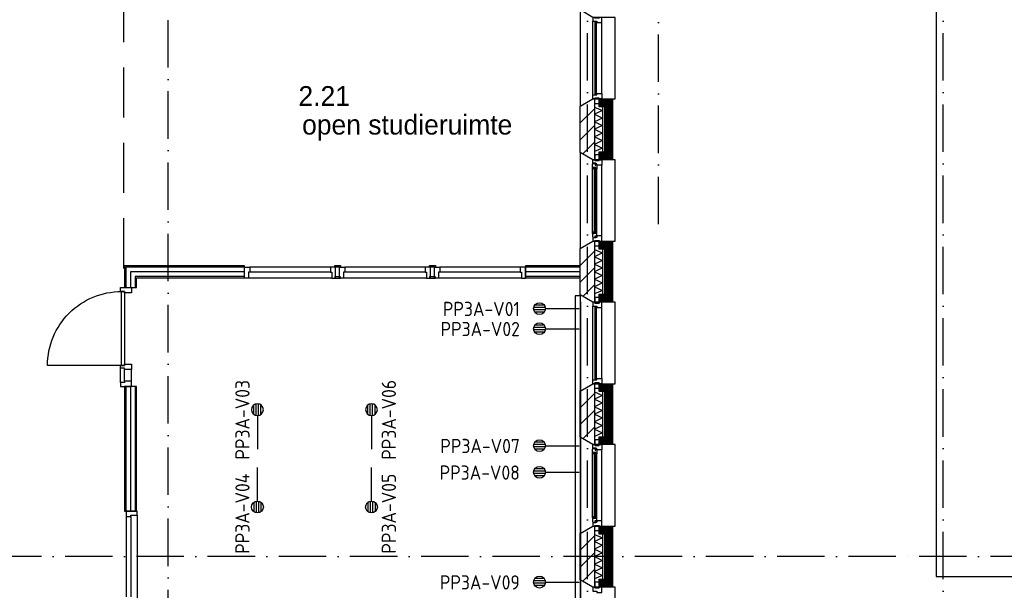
# Model space of a CAD drawing. Header units: millimetres. Extents: x 50250 to 324922, y 191 to 84291.
# Tile 9 of 44: x 132729 to 145176, y 34037 to 41248. Entities that reach past the tile are written whole.
import ezdxf
from ezdxf.enums import TextEntityAlignment as Align

# ---------------------------------------------------------------- set-up
doc = ezdxf.new("R2010")
doc.units = ezdxf.units.MM
doc.header["$LTSCALE"] = 100
doc.linetypes.add('DASHDOT', pattern=[9, 6, -1.5, 0, -1.5])
doc.linetypes.add('HIDDEN', pattern=[9.525, 6.35, -3.175])
doc.layers.get('0').update_dxf_attribs({"linetype": 'CONTINUOUS'})
for name, color, linetype in [('AL$1----_ALGEMEEN', 7, 'CONTINUOUS'), ('AL$7----_STRAMIEN', 1, 'DASHDOT'), ('AL21----_BUITENWAND', 4, 'CONTINUOUS'), ('AL21K---_ISOLATIE', 1, 'CONTINUOUS'), ('AL22----_BINNENWAND', 7, 'CONTINUOUS'), ('AL28----_KONSTRUKTIE', 3, 'CONTINUOUS'), ('AL31----_BUITENKOZ', 7, 'CONTINUOUS'), ('AL32----_BINNENKOZ', 7, 'CONTINUOUS'), ('AL32----_DRAAIRICHTING', 1, 'CONTINUOUS'), ('ALL-----_REFLIJNEN', 8, 'CONTINUOUS'), ('ALXA3---_VOLZWART', 14, 'CONTINUOUS'), ('ALXAB---_PREFABBETON', 1, 'CONTINUOUS'), ('BOUW', 8, 'CONTINUOUS'), ('EB6441--_ATTRIB', 2, 'CONTINUOUS'), ('EL6441--_DATACOM', 3, 'CONTINUOUS'), ('WANDGOTEN', 3, 'CONTINUOUS')]:
    doc.layers.add(name, color=color, linetype=linetype)
doc.styles.add('1_8', font='ISO', dxfattribs={"height": 1.8})
doc.styles.add('2_0', font='iso', dxfattribs={"height": 200})
doc.styles.add('BURO-025', font='BUROFONT.shx', dxfattribs={"height": 250})
doc.styles.get("Standard").update_dxf_attribs({"font": 'iso.shx'})

# ---------------------------------------------------------------- blocks, each defined once
blk = doc.blocks.new('ES4X2')
for p, q in [((-0.45, 1.4), (-0.45, 2.6)), ((-0.15, 1.27), (-0.15, 2.73)), ((0.15, 1.27), (0.15, 2.73)), ((0.45, 1.4), (0.45, 2.6)), ((0, 1.25), (0, -3))]:
    blk.add_line(p, q)
blk.add_circle((0, 2), 0.75)
at = {"style": '1_8', "flags": 8}
for tag, p in [('NUMMER', (1.25, 3.5)), ('CODE', (-1.25, 3.5))]:
    blk.add_attdef(tag, text='', height=1.8, rotation=90, dxfattribs=at).set_placement(p, align=Align.MIDDLE_LEFT)
blk.add_attdef('M_CODE', text='', height=1.8, dxfattribs=at).set_placement((0, 0), align=Align.MIDDLE_CENTER)
blk = doc.blocks.new('EH100000')
at = {"linetype": 'ByBlock'}
for p, q in [((1, 0.5), (0, 0.5)), ((1, 0.5, 1), (0, 0.5, 1)), ((0, -0.5, 1), (1, -0.5, 1)), ((1, -0.5), (0, -0.5))]:
    blk.add_line(p, q, dxfattribs=at)
at = {"linetype": 'ByBlock', "invisible_edges": 15}
for points in [[(1, -0.5), (0, -0.5), (0, 0.5), (1, 0.5)], [(0, 0.5), (1, 0.5), (1, 0.5, 1), (0, 0.5, 1)], [(0, -0.5, 1), (1, -0.5, 1), (1, -0.5), (0, -0.5)]]:
    blk.add_3dface(points, dxfattribs=at)
at = {"linetype": 'ByBlock', "style": '2_0', "flags": 8}
blk.add_attdef('FUNCTIE', text='', height=0.5, dxfattribs=at).set_placement((0.5, 0), align=Align.MIDDLE)
at = {"linetype": 'ByBlock', "flags": 9}
blk.add_attdef('SCHOT', text='', height=0.5, dxfattribs=at).set_placement((0.5, 0), align=Align.MIDDLE)
blk = doc.blocks.new('EH100005')
blk.add_lwpolyline([(-1, -0.5), (0, -0.5), (0, 0.5), (-1, 0.5)])
at = {"style": '2_0', "flags": 9}
blk.add_attdef('HULPSTUK', text='', height=0.5, dxfattribs=at).set_placement((0, 0), align=Align.MIDDLE)

msp = doc.modelspace()

# ---------------------------------------------------------------- hatches: boundary and pattern name
at = {"layer": 'ALXAB---_PREFABBETON'}
h = msp.add_hatch(dxfattribs=at)
h.set_pattern_fill('PREFBET', color=8, angle=180, style=0)
h.set_pattern_definition([(225, (139815.13, 40156.02), (106.066, -106.066), [])])
h.paths.add_polyline_path([(139995, 39478), (139975, 39478), (139815, 39571), (139815, 40156), (139975, 40248), (139995, 40248)])
h = msp.add_hatch(dxfattribs=at)
h.set_pattern_fill('PREFBET', color=8, angle=180, style=0)
h.set_pattern_definition([(225, (139815.13, 38356.02), (106.066, -106.066), [])])
h.paths.add_polyline_path([(139995, 37678), (139975, 37678), (139815, 37771), (139815, 38356), (139975, 38448), (139995, 38448)])
h = msp.add_hatch(dxfattribs=at)
h.set_pattern_fill('PREFBET', color=8, angle=180, style=0)
h.set_pattern_definition([(225, (139815.13, 36556.02), (106.066, -106.066), [])])
h.paths.add_polyline_path([(139995, 35878), (139975, 35878), (139815, 35971), (139815, 36556), (139975, 36648), (139995, 36648)])
h = msp.add_hatch(dxfattribs=at)
h.set_pattern_fill('PREFBET', color=8, angle=180, style=0)
h.set_pattern_definition([(225, (139815.13, 34756.02), (106.066, -106.066), [])])
h.paths.add_polyline_path([(139995, 34078), (139975, 34078), (139815, 34171), (139815, 34756), (139975, 34848), (139995, 34848)])
at = {"layer": 'WANDGOTEN'}
h = msp.add_hatch(dxfattribs=at)
h.set_pattern_fill('LINE,N', color=1, scale=20, angle=225, style=0)
h.set_pattern_definition([(225, (139784.83, 21950.25), (44.90128, -44.90128), [])])
edge = h.paths.add_edge_path()
edge.add_line((139817, 21950), (139817, 37683))
edge = h.paths.add_edge_path()
edge.add_line((139817, 37683), (139752, 37683))
edge = h.paths.add_edge_path()
edge.add_line((139752, 37683), (139752, 21950))
edge = h.paths.add_edge_path()
edge.add_line((139752, 21950), (139817, 21950))

# ---------------------------------------------------------------- linework, layer by layer
at = {"layer": 'AL$1----_ALGEMEEN', "color": 8}
for p, q in [((144315, 42363), (144315, 34213)), ((144315, 34213), (169695, 34213))]:
    msp.add_line(p, q, dxfattribs=at)
at = {"layer": 'AL$7----_STRAMIEN', "color": 1}
for points in [[(134605, 23542), (134605, 76516)], [(140805, 38663), (140805, 76516)], [(139905, 7175), (139905, 61763)], [(194205, 34463), (143805, 34463), (120625, 34463)]]:
    msp.add_lwpolyline(points, dxfattribs=at)
at = {"layer": 'AL$7----_STRAMIEN'}
msp.add_lwpolyline([(144405, 7175), (144405, 45867)], dxfattribs=at)
at = {"layer": 'AL21----_BUITENWAND', "color": 8}
for points in [[(140056, 39578), (140125, 39578), (140125, 40148), (140056, 40148), (140056, 40248), (140225, 40248), (140225, 39478), (140056, 39478)], [(140056, 37778), (140125, 37778), (140125, 38348), (140056, 38348), (140056, 38448), (140225, 38448), (140225, 37678), (140056, 37678)], [(140056, 35978), (140125, 35978), (140125, 36548), (140056, 36548), (140056, 36648), (140225, 36648), (140225, 35878), (140056, 35878)], [(140056, 34178), (140125, 34178), (140125, 34748), (140056, 34748), (140056, 34848), (140225, 34848), (140225, 34078), (140056, 34078)]]:
    msp.add_lwpolyline(points, close=True, dxfattribs=at)
at = {"layer": 'AL21K---_ISOLATIE', "color": 8, "linetype": 'Continuous'}
for points in [[(139995, 40148), (139995, 39578)], [(139995, 40144), (140095, 40101), (139995, 40053), (140095, 40006), (139995, 39958), (140095, 39911), (139995, 39863), (140095, 39816), (139995, 39768), (140095, 39721), (139995, 39673), (140095, 39626), (139995, 39583)], [(140095, 40148), (140095, 39578)], [(139995, 38348), (139995, 37778)], [(139995, 38344), (140095, 38301), (139995, 38253), (140095, 38206), (139995, 38158), (140095, 38111), (139995, 38063), (140095, 38016), (139995, 37968), (140095, 37921), (139995, 37873), (140095, 37826), (139995, 37783)], [(140095, 38348), (140095, 37778)], [(139995, 36548), (139995, 35978)], [(139995, 36544), (140095, 36501), (139995, 36453), (140095, 36406), (139995, 36358), (140095, 36311), (139995, 36263), (140095, 36216), (139995, 36168), (140095, 36121), (139995, 36073), (140095, 36026), (139995, 35983)], [(140095, 36548), (140095, 35978)], [(139995, 34748), (139995, 34178)], [(139995, 34744), (140095, 34701), (139995, 34653), (140095, 34606), (139995, 34558), (140095, 34511), (139995, 34463), (140095, 34416), (139995, 34368), (140095, 34321), (139995, 34273), (140095, 34226), (139995, 34183)], [(140095, 34748), (140095, 34178)]]:
    msp.add_lwpolyline(points, dxfattribs=at)
at = {"layer": 'AL22----_BINNENWAND', "color": 8}
for p, q in [((135573, 38138), (134055, 38138)), ((134055, 38138), (134055, 37863)), ((135573, 37988), (135573, 38138)), ((139123, 38138), (139123, 37988)), ((139815, 38138), (139123, 38138)), ((139815, 37988), (139815, 38138)), ((134205, 37988), (135573, 37988)), ((134205, 37863), (134205, 37988)), ((139123, 37988), (139815, 37988)), ((134055, 37863), (134205, 37863)), ((134205, 36612), (134055, 36612)), ((134055, 36612), (134055, 35038)), ((134205, 35038), (134205, 36612)), ((134055, 35038), (134205, 35038))]:
    msp.add_line(p, q, dxfattribs=at)
at = {"layer": 'AL22----_BINNENWAND', "color": 8, "linetype": 'Continuous'}
for p, q in [((135573, 38123), (134070, 38123)), ((134070, 38123), (134070, 37863)), ((139815, 38123), (139123, 38123)), ((135573, 38003), (134190, 38003)), ((134190, 38003), (134190, 37863)), ((139815, 38003), (139123, 38003)), ((134070, 36612), (134070, 35038)), ((134190, 36612), (134190, 35038))]:
    msp.add_line(p, q, dxfattribs=at)
at = {"layer": 'AL28----_KONSTRUKTIE', "color": 8}
for points in [[(139995, 39478), (139975, 39478), (139815, 39571), (139815, 40156), (139975, 40248), (139995, 40248)], [(139995, 37678), (139975, 37678), (139815, 37771), (139815, 38356), (139975, 38448), (139995, 38448)], [(139995, 35878), (139975, 35878), (139815, 35971), (139815, 36556), (139975, 36648), (139995, 36648)], [(139995, 34078), (139975, 34078), (139815, 34171), (139815, 34756), (139975, 34848), (139995, 34848)]]:
    msp.add_lwpolyline(points, close=True, dxfattribs=at)
at = {"layer": 'AL31----_BUITENKOZ', "color": 8}
for points in [[(139975, 41278), (139815, 41371), (139815, 40156), (139975, 40248), (140255, 40248), (140255, 41278)], [(140000, 40258), (140056, 40258), (140056, 40187), (140000, 40187)], [(139975, 39478), (139815, 39571), (139815, 38356), (139975, 38448), (140255, 38448), (140255, 39478)], [(139975, 39478), (140000, 39478), (140000, 39468), (140056, 39468), (140056, 39478), (140089, 39478), (140089, 39411), (140026, 39411), (140026, 39428), (140011, 39428), (140011, 39434), (139975, 39434)], [(140000, 39468), (140056, 39468), (140056, 39539), (140000, 39539)], [(139972, 39422), (139976, 39424), (139976, 39431), (140006, 39431), (140006, 39409), (140011, 39409), (140011, 39417), (140026, 39417), (140026, 39411), (140026, 39364), (140013, 39362), (140013, 39379), (139972, 39379)], [(139974, 39379), (139988, 39379), (139988, 39362), (139974, 39362)], [(139972, 38505), (139976, 38503), (139976, 38496), (140006, 38496), (140006, 38518), (140011, 38518), (140011, 38510), (140026, 38510), (140026, 38515), (140026, 38563), (140013, 38565), (140013, 38548), (139972, 38548)], [(139974, 38548), (139988, 38548), (139988, 38565), (139974, 38565)], [(139975, 38448), (140000, 38448), (140000, 38458), (140056, 38458), (140056, 38448), (140089, 38448), (140089, 38515), (140026, 38515), (140026, 38498), (140011, 38498), (140011, 38492), (139975, 38492)], [(140000, 38458), (140056, 38458), (140056, 38387), (140000, 38387)], [(139975, 37678), (139815, 37771), (139815, 36556), (139975, 36648), (140255, 36648), (140255, 37678)], [(140000, 37668), (140056, 37668), (140056, 37739), (140000, 37739)], [(140000, 36658), (140056, 36658), (140056, 36587), (140000, 36587)], [(139975, 35878), (139815, 35971), (139815, 34756), (139975, 34848), (140255, 34848), (140255, 35878)], [(139975, 35878), (140000, 35878), (140000, 35868), (140056, 35868), (140056, 35878), (140089, 35878), (140089, 35811), (140026, 35811), (140026, 35828), (140011, 35828), (140011, 35834), (139975, 35834)], [(140000, 35868), (140056, 35868), (140056, 35939), (140000, 35939)], [(139972, 35822), (139976, 35824), (139976, 35831), (140006, 35831), (140006, 35809), (140011, 35809), (140011, 35817), (140026, 35817), (140026, 35811), (140026, 35764), (140013, 35762), (140013, 35779), (139972, 35779)], [(139974, 35779), (139988, 35779), (139988, 35762), (139974, 35762)], [(139972, 34905), (139976, 34903), (139976, 34896), (140006, 34896), (140006, 34918), (140011, 34918), (140011, 34910), (140026, 34910), (140026, 34915), (140026, 34963), (140013, 34965), (140013, 34948), (139972, 34948)], [(139974, 34948), (139988, 34948), (139988, 34965), (139974, 34965)], [(139975, 34848), (140000, 34848), (140000, 34858), (140056, 34858), (140056, 34848), (140089, 34848), (140089, 34915), (140026, 34915), (140026, 34898), (140011, 34898), (140011, 34892), (139975, 34892)], [(140000, 34858), (140056, 34858), (140056, 34787), (140000, 34787)], [(139975, 34078), (139815, 34171), (139815, 32956), (139975, 33048), (140255, 33048), (140255, 34078)], [(140000, 34068), (140056, 34068), (140056, 34139), (140000, 34139)]]:
    msp.add_lwpolyline(points, close=True, dxfattribs=at)
at = {"layer": 'AL31----_BUITENKOZ', "color": 8, "linetype": 'Continuous'}
for points in [[(139975, 41228), (139975, 41228), (140026, 41228), (140026, 41211), (140089, 41211), (140089, 41211), (140089, 41211), (140089, 41211), (140089, 41211), (140089, 41278), (140056, 41278), (140056, 41268), (140000, 41268), (140000, 41278), (140000, 41278), (139975, 41278)], [(140001, 40303), (140022, 40303), (140022, 41223), (140001, 41223)], [(139975, 40298), (139975, 40298), (140026, 40298), (140026, 40315), (140089, 40315), (140089, 40315), (140089, 40315), (140089, 40315), (140089, 40315), (140089, 40248), (140056, 40248), (140056, 40258), (140000, 40258), (140000, 40248), (140000, 40248), (139975, 40248)], [(139990, 38550), (140011, 38550), (140011, 39377), (139990, 39377)], [(139975, 37628), (139975, 37628), (140026, 37628), (140026, 37611), (140089, 37611), (140089, 37611), (140089, 37611), (140089, 37611), (140089, 37611), (140089, 37678), (140056, 37678), (140056, 37668), (140000, 37668), (140000, 37678), (140000, 37678), (139975, 37678)], [(140001, 36703), (140022, 36703), (140022, 37623), (140001, 37623)], [(139975, 36698), (139975, 36698), (140026, 36698), (140026, 36715), (140089, 36715), (140089, 36715), (140089, 36715), (140089, 36715), (140089, 36715), (140089, 36648), (140056, 36648), (140056, 36658), (140000, 36658), (140000, 36648), (140000, 36648), (139975, 36648)], [(139990, 34950), (140011, 34950), (140011, 35777), (139990, 35777)], [(139975, 34028), (139975, 34028), (140026, 34028), (140026, 34011), (140089, 34011), (140089, 34011), (140089, 34011), (140089, 34011), (140089, 34011), (140089, 34078), (140056, 34078), (140056, 34068), (140000, 34068), (140000, 34078), (140000, 34078), (139975, 34078)]]:
    msp.add_lwpolyline(points, close=True, dxfattribs=at)
at = {"layer": 'AL31----_BUITENKOZ', "color": 8}
for points in [[(139975, 40298), (139975, 41228)], [(140089, 40315), (140089, 41211)], [(139972, 38548), (139972, 39379)], [(140026, 38563), (140026, 39364)], [(140089, 38515), (140089, 39411)], [(139975, 36698), (139975, 37628)], [(140089, 36715), (140089, 37611)], [(139972, 34948), (139972, 35779)], [(140026, 34963), (140026, 35764)], [(140089, 34915), (140089, 35811)]]:
    msp.add_lwpolyline(points, dxfattribs=at)
at = {"layer": 'AL32----_BINNENKOZ', "color": 8, "linetype": 'HIDDEN'}
msp.add_line((134045, 38106), (134045, 43808), dxfattribs=at)
at = {"layer": 'AL32----_BINNENKOZ', "color": 8}
for p, q in [((136711, 38144), (136773, 38144)), ((136711, 38126), (136711, 38144)), ((136723, 38126), (136711, 38126)), ((136723, 38126), (136773, 38126)), ((136723, 38120), (136723, 38126)), ((136773, 38144), (136786, 38144)), ((136773, 38126), (136773, 38120)), ((136786, 38144), (136786, 38126)), ((137911, 38144), (137973, 38144)), ((137911, 38126), (137911, 38144)), ((137923, 38126), (137911, 38126)), ((137923, 38126), (137973, 38126)), ((137923, 38120), (137923, 38126)), ((137973, 38144), (137986, 38144)), ((137973, 38126), (137973, 38120)), ((137986, 38144), (137986, 38126)), ((136711, 38001), (136711, 37983)), ((136723, 38001), (136711, 38001)), ((136711, 37983), (136773, 37983)), ((136723, 38006), (136723, 38001)), ((136723, 38001), (136773, 38001)), ((136773, 38001), (136773, 38006)), ((136773, 37983), (136786, 37983)), ((136786, 37983), (136786, 38001)), ((137911, 38001), (137911, 37983)), ((137923, 38001), (137911, 38001)), ((137911, 37983), (137973, 37983)), ((137923, 38006), (137923, 38001)), ((137923, 38001), (137973, 38001)), ((137973, 38001), (137973, 38006)), ((137973, 37983), (137986, 37983)), ((137986, 37983), (137986, 38001))]:
    msp.add_line(p, q, dxfattribs=at)
for points in [[(135573, 37981), (135573, 38120), (135640, 38120), (135640, 38057), (135623, 38057), (135623, 37981), (135573, 37981)], [(136656, 38120), (135640, 38120)], [(136723, 37981), (136723, 38120), (136656, 38120), (136656, 38057), (136673, 38057), (136673, 37981), (136723, 37981)], [(136773, 37981), (136773, 38120), (136840, 38120), (136840, 38057), (136823, 38057), (136823, 37981), (136773, 37981)], [(137856, 38120), (136840, 38120)], [(137923, 37981), (137923, 38120), (137856, 38120), (137856, 38057), (137873, 38057), (137873, 37981), (137923, 37981)], [(137973, 37981), (137973, 38120), (138040, 38120), (138040, 38057), (138023, 38057), (138023, 37981), (137973, 37981)], [(139056, 38120), (138040, 38120)], [(139123, 37981), (139123, 38120), (139056, 38120), (139056, 38057), (139073, 38057), (139073, 37981), (139123, 37981)], [(136673, 37981), (135623, 37981)], [(136656, 38057), (135640, 38057)], [(137873, 37981), (136823, 37981)], [(137856, 38057), (136840, 38057)], [(139073, 37981), (138023, 37981)], [(139056, 38057), (138040, 38057)], [(134004, 36846), (134004, 36879), (134055, 36879), (134055, 36896), (134143, 36896), (134143, 36829), (134055, 36829), (134055, 36846), (134004, 36846), (134004, 36879)], [(134004, 36662), (134004, 36846)], [(134055, 36679), (134055, 36829)], [(134143, 36679), (134143, 36829)], [(134212, 35038), (134073, 35038), (134073, 34971), (134136, 34971), (134136, 34988), (134212, 34988), (134212, 35038)], [(134212, 34988), (134212, 33938)], [(134073, 34971), (134073, 33955)], [(134136, 34971), (134136, 33955)]]:
    msp.add_lwpolyline(points, dxfattribs=at)
for points in [[(134055, 37796), (134055, 37813), (134004, 37813), (134004, 37863), (134143, 37863), (134143, 37796)], [(134055, 36879), (134015, 36879), (134015, 37813), (134055, 37813)], [(134055, 36679), (134055, 36662), (134004, 36662), (134004, 36612), (134143, 36612), (134143, 36679)]]:
    msp.add_lwpolyline(points, close=True, dxfattribs=at)
at = {"layer": 'AL32----_DRAAIRICHTING', "color": 8}
msp.add_lwpolyline([(134015, 36879), (133081, 36879, -0.414214), (134015, 37813, -0.414214)], format="xyb", dxfattribs=at)
at = {"layer": 'ALL-----_REFLIJNEN', "color": 8, "linetype": 'Continuous'}
for p, q in [((135573, 38063), (134130, 38063)), ((134130, 38063), (134130, 37863)), ((139815, 38063), (139123, 38063)), ((134130, 36612), (134130, 35038))]:
    msp.add_line(p, q, dxfattribs=at)
for points in [[(140056, 39528), (140175, 39528), (140175, 40198), (140056, 40198)], [(140056, 37728), (140175, 37728), (140175, 38398), (140056, 38398)], [(140056, 35928), (140175, 35928), (140175, 36598), (140056, 36598)], [(140056, 34128), (140175, 34128), (140175, 34798), (140056, 34798)]]:
    msp.add_lwpolyline(points, dxfattribs=at)
at = {"layer": 'ALXA3---_VOLZWART', "color": 8, "const_width": 100}
for points in [[(140056, 39528), (140175, 39528), (140175, 40198), (140056, 40198)], [(140056, 37728), (140175, 37728), (140175, 38398), (140056, 38398)], [(140056, 35928), (140175, 35928), (140175, 36598), (140056, 36598)], [(140056, 34128), (140175, 34128), (140175, 34798), (140056, 34798)]]:
    msp.add_lwpolyline(points, dxfattribs=at)

# ---------------------------------------------------------------- block references
at = {"layer": 'EL6441--_DATACOM'}
ref = msp.add_blockref('ES4X2', (139500, 37597), dxfattribs=dict(at, xscale=100, yscale=100, zscale=100, rotation=90))
ref.add_attrib('CODE', 'PP3A-V01', dxfattribs={"layer": 'EB6441--_ATTRIB', "color": 1, "height": 180, "style": '1_8', "flags": 8}).set_placement((139052, 37593), align=Align.MIDDLE_RIGHT)
ref = msp.add_blockref('ES4X2', (139500, 37343), dxfattribs=dict(at, xscale=100, yscale=100, zscale=100, rotation=90))
ref.add_attrib('CODE', 'PP3A-V02', dxfattribs={"layer": 'EB6441--_ATTRIB', "color": 1, "height": 180, "style": '1_8', "flags": 8}).set_placement((139052, 37339), align=Align.MIDDLE_RIGHT)
ref = msp.add_blockref('ES4X2', (135734, 36120), dxfattribs=dict(at, xscale=-100, yscale=100, zscale=100))
ref.add_attrib('CODE', 'PP3A-V03', dxfattribs={"layer": 'EB6441--_ATTRIB', "color": 1, "height": 180, "rotation": 90, "style": '1_8', "flags": 8}).set_placement((135545, 36695), align=Align.MIDDLE_RIGHT)
ref = msp.add_blockref('ES4X2', (137176, 36120), dxfattribs=dict(at, xscale=-100, yscale=100, zscale=100))
ref.add_attrib('CODE', 'PP3A-V06', dxfattribs={"layer": 'EB6441--_ATTRIB', "color": 1, "height": 180, "rotation": 90, "style": '1_8', "flags": 8}).set_placement((137396, 36696), align=Align.MIDDLE_RIGHT)
ref = msp.add_blockref('ES4X2', (139500, 35865), dxfattribs=dict(at, xscale=100, yscale=100, zscale=100, rotation=90))
ref.add_attrib('CODE', 'PP3A-V07', dxfattribs={"layer": 'EB6441--_ATTRIB', "color": 1, "height": 180, "style": '1_8', "flags": 8}).set_placement((139052, 35861), align=Align.MIDDLE_RIGHT)
ref = msp.add_blockref('ES4X2', (139500, 35529), dxfattribs=dict(at, xscale=100, yscale=100, zscale=100, rotation=90))
ref.add_attrib('CODE', 'PP3A-V08', dxfattribs={"layer": 'EB6441--_ATTRIB', "color": 1, "height": 180, "style": '1_8', "flags": 8}).set_placement((139052, 35525), align=Align.MIDDLE_RIGHT)
ref = msp.add_blockref('ES4X2', (135734, 35290), dxfattribs=dict(at, xscale=100, yscale=100, zscale=100, rotation=180))
ref.add_attrib('CODE', 'PP3A-V04', dxfattribs={"layer": 'EB6441--_ATTRIB', "color": 1, "height": 180, "rotation": 90, "style": '1_8', "flags": 8}).set_placement((135545, 35512), align=Align.MIDDLE_RIGHT)
ref = msp.add_blockref('ES4X2', (137176, 35290), dxfattribs=dict(at, xscale=100, yscale=100, zscale=100, rotation=180))
ref.add_attrib('CODE', 'PP3A-V05', dxfattribs={"layer": 'EB6441--_ATTRIB', "color": 1, "height": 180, "rotation": 90, "style": '1_8', "flags": 8}).set_placement((137396, 35511), align=Align.MIDDLE_RIGHT)
ref = msp.add_blockref('ES4X2', (139500, 34141), dxfattribs=dict(at, xscale=100, yscale=100, zscale=100, rotation=90))
ref.add_attrib('CODE', 'PP3A-V09', dxfattribs={"layer": 'EB6441--_ATTRIB', "color": 1, "height": 180, "style": '1_8', "flags": 8}).set_placement((139052, 34137), align=Align.MIDDLE_RIGHT)
at = {"layer": 'WANDGOTEN', "yscale": 65, "zscale": 119.9999999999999, "rotation": 90}
for name, p, xscale in [('EH100005', (139785, 37757, 1500), 119.9999999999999), ('EH100000', (139785, 21950, 1500), 15733)]:
    msp.add_blockref(name, p, dxfattribs=dict(at, xscale=xscale))

# ---------------------------------------------------------------- texts
at = {"layer": 'BOUW', "style": 'BURO-025'}
for s, p in [('2.21', (136253, 40159)), ('open studieruimte', (136299, 39797))]:
    msp.add_text(s, height=250, dxfattribs=at).set_placement(p)

doc.saveas('drawing.dxf')
